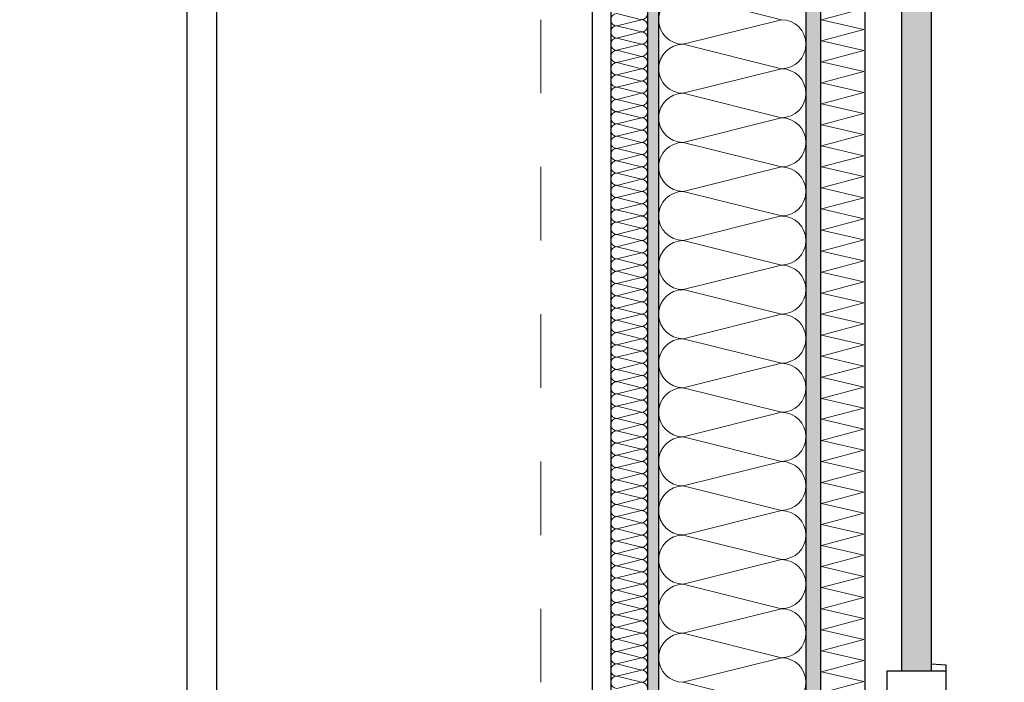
# Model space of a CAD drawing. Header units: metres. Extents: x -27.8 to 39.4, y -22.2 to 2.8.
# Tile 73 of 80: x 22.7 to 24.1, y -5.7 to -4.8. Entities that reach past the tile are written whole.
import ezdxf

# ---------------------------------------------------------------- set-up
doc = ezdxf.new("R2010")
doc.units = ezdxf.units.M
doc.header["$LTSCALE"] = 0.4
doc.header["$MEASUREMENT"] = 0
doc.linetypes.add('Raster', pattern=[0.2, 0.1, -0.05, 0, -0.05])
doc.layers.get('0').update_dxf_attribs({"color": 8, "lineweight": 9})
doc.layers.get('Defpoints').update_dxf_attribs({"color": 8, "lineweight": 9})
for name, color, linetype in [('Neubau_A-Außenwände', 8, 'Continuous'), ('Neubau_A-STB Wände', 8, 'Continuous'), ('Neubau_A-TB Wände', 8, 'Continuous'), ('Neubau_R-Konstruktionsraster gross', 33, 'Continuous'), ('Neubau_T-Bemaßung', 8, 'Continuous'), ('Neubau_Z-Modellierung Fassade', 8, 'Continuous')]:
    doc.layers.add(name, color=color, linetype=linetype)
doc.styles.add('ERSTELLTER_STIL_2', font='arial.ttf')
doc.dimstyles.new('ERSTELLTER_STIL__1', dxfattribs={"dimtxt": 0.0875, "dimasz": 0.059375, "dimexe": 0.18, "dimexo": 0.0625, "dimgap": 0, "dimtad": 1, "dimzin": 0, "dimdsep": 46, "dimtxsty": 'ERSTELLTER_STIL_2', "dimblk": 'ARROWHEAD_6', "dimblk1": 'ARROWHEAD_6', "dimblk2": 'ARROWHEAD_6', "dimcen": 0.09, "dimclrd": 7, "dimclre": 7, "dimclrt": 7, "dimazin": 0, "dimtfac": 1, "dimtdec": 4, "dimtmove": 0, "dimatfit": 3, "dimfxl": 1, "dimtolj": 1, "dimtzin": 0, "dimarcsym": 0})

# ---------------------------------------------------------------- blocks, each defined once
blk = doc.blocks.new('*X333', base_point=(4591.5834, -0.0469))
at = {"layer": 'Neubau_A-Außenwände', "color": 8, "linetype": 'Continuous', "lineweight": 9}
for p, q in [((4227.0222, 5.3531), (4226.8888, 5.3865)), ((4227.0222, 5.3531), (4226.8888, 5.3198)), ((4227.0222, 5.2865), (4226.8888, 5.3198)), ((4227.0222, 5.2865), (4226.8888, 5.2531)), ((4227.0222, 5.2198), (4226.8888, 5.2531)), ((4227.0222, 5.2198), (4226.8888, 5.1865)), ((4227.0222, 5.1531), (4226.8888, 5.1865)), ((4227.0222, 5.1531), (4226.8888, 5.1198)), ((4227.0222, 5.0865), (4226.8888, 5.1198)), ((4227.0222, 5.0865), (4226.8888, 5.0531)), ((4227.0222, 5.0198), (4226.8888, 5.0531)), ((4227.0222, 5.0198), (4226.8888, 4.9865)), ((4227.0222, 4.9531), (4226.8888, 4.9865)), ((4227.0222, 4.9531), (4226.8888, 4.9198)), ((4227.0222, 4.8865), (4226.8888, 4.9198)), ((4227.0222, 4.8865), (4226.8888, 4.8531)), ((4227.0222, 4.8198), (4226.8888, 4.8531)), ((4227.0222, 4.8198), (4226.8888, 4.7865)), ((4227.0222, 4.7531), (4226.8888, 4.7865)), ((4227.0222, 4.7531), (4226.8888, 4.7198)), ((4227.0222, 4.6865), (4226.8888, 4.7198)), ((4227.0222, 4.6865), (4226.8888, 4.6531)), ((4227.0222, 4.6198), (4226.8888, 4.6531)), ((4227.0222, 4.6198), (4226.8888, 4.5865)), ((4227.0222, 4.5531), (4226.8888, 4.5865)), ((4227.0222, 4.5531), (4226.8888, 4.5198)), ((4227.0222, 4.4865), (4226.8888, 4.5198)), ((4227.0222, 4.4865), (4226.8888, 4.4531)), ((4227.0222, 4.4198), (4226.8888, 4.4531))]:
    blk.add_line(p, q, dxfattribs=at)
for centre, start, end in [((4226.8888, 5.3531), 90, 180), ((4226.8888, 5.3531), 180, 270), ((4227.0222, 5.3198), 0, 90), ((4226.8888, 5.2865), 90, 180), ((4227.0222, 5.3198), 270, 0), ((4226.8888, 5.2865), 180, 270), ((4227.0222, 5.2531), 0, 90), ((4226.8888, 5.2198), 90, 180), ((4227.0222, 5.2531), 270, 0), ((4226.8888, 5.2198), 180, 270), ((4227.0222, 5.1865), 0, 90), ((4226.8888, 5.1531), 90, 180), ((4227.0222, 5.1865), 270, 0), ((4226.8888, 5.1531), 180, 270), ((4227.0222, 5.1198), 0, 90), ((4226.8888, 5.0865), 90, 180), ((4227.0222, 5.1198), 270, 0), ((4226.8888, 5.0865), 180, 270), ((4227.0222, 5.0531), 0, 90), ((4226.8888, 5.0198), 90, 180), ((4227.0222, 5.0531), 270, 0), ((4226.8888, 5.0198), 180, 270), ((4227.0222, 4.9865), 0, 90), ((4226.8888, 4.9531), 90, 180), ((4227.0222, 4.9865), 270, 0), ((4226.8888, 4.9531), 180, 270), ((4227.0222, 4.9198), 0, 90), ((4226.8888, 4.8865), 90, 180), ((4227.0222, 4.9198), 270, 0), ((4226.8888, 4.8865), 180, 270), ((4227.0222, 4.8531), 0, 90), ((4226.8888, 4.8198), 90, 180), ((4227.0222, 4.8531), 270, 0), ((4226.8888, 4.8198), 180, 270), ((4227.0222, 4.7865), 0, 90), ((4226.8888, 4.7531), 90, 180), ((4227.0222, 4.7865), 270, 0), ((4226.8888, 4.7531), 180, 270), ((4227.0222, 4.7198), 0, 90), ((4226.8888, 4.6865), 90, 180), ((4227.0222, 4.7198), 270, 0), ((4226.8888, 4.6865), 180, 270), ((4227.0222, 4.6531), 0, 90), ((4226.8888, 4.6198), 90, 180), ((4227.0222, 4.6531), 270, 0), ((4226.8888, 4.6198), 180, 270), ((4227.0222, 4.5865), 0, 90), ((4226.8888, 4.5531), 90, 180), ((4227.0222, 4.5865), 270, 0), ((4226.8888, 4.5531), 180, 270), ((4227.0222, 4.5198), 0, 90), ((4226.8888, 4.4865), 90, 180), ((4227.0222, 4.5198), 270, 0), ((4226.8888, 4.4865), 180, 270), ((4227.0222, 4.4531), 0, 90), ((4227.0222, 4.4531), 270, 0)]:
    blk.add_arc(centre, 0.0333, start, end, dxfattribs=at)
blk = doc.blocks.new('*X334', base_point=(4591.5834, -0.0469))
at = {"layer": 'Neubau_A-Außenwände', "color": 8, "linetype": 'Continuous', "lineweight": 9}
for p, q in [((4227.0769, 5.3531), (4227.1341, 5.3684)), ((4227.1341, 5.3399), (4227.0769, 5.3531)), ((4227.0769, 5.3246), (4227.1341, 5.3399)), ((4227.1341, 5.3113), (4227.0769, 5.3246)), ((4227.0769, 5.296), (4227.1341, 5.3113)), ((4227.1341, 5.2827), (4227.0769, 5.296)), ((4227.0769, 5.2674), (4227.1341, 5.2827)), ((4227.1341, 5.2541), (4227.0769, 5.2674)), ((4227.0769, 5.2388), (4227.1341, 5.2541)), ((4227.1341, 5.2256), (4227.0769, 5.2388)), ((4227.0769, 5.2103), (4227.1341, 5.2256)), ((4227.1341, 5.197), (4227.0769, 5.2103)), ((4227.0769, 5.1817), (4227.1341, 5.197)), ((4227.1341, 5.1684), (4227.0769, 5.1817)), ((4227.0769, 5.1531), (4227.1341, 5.1684)), ((4227.1341, 5.1399), (4227.0769, 5.1531)), ((4227.0769, 5.1246), (4227.1341, 5.1399)), ((4227.1341, 5.1113), (4227.0769, 5.1246)), ((4227.0769, 5.096), (4227.1341, 5.1113)), ((4227.1341, 5.0827), (4227.0769, 5.096)), ((4227.0769, 5.0674), (4227.1341, 5.0827)), ((4227.1341, 5.0541), (4227.0769, 5.0674)), ((4227.0769, 5.0388), (4227.1341, 5.0541)), ((4227.1341, 5.0256), (4227.0769, 5.0388)), ((4227.0769, 5.0103), (4227.1341, 5.0256)), ((4227.1341, 4.997), (4227.0769, 5.0103)), ((4227.0769, 4.9817), (4227.1341, 4.997)), ((4227.1341, 4.9684), (4227.0769, 4.9817)), ((4227.0769, 4.9531), (4227.1341, 4.9684)), ((4227.1341, 4.9399), (4227.0769, 4.9531)), ((4227.0769, 4.9246), (4227.1341, 4.9399)), ((4227.1341, 4.9113), (4227.0769, 4.9246)), ((4227.0769, 4.896), (4227.1341, 4.9113)), ((4227.1341, 4.8827), (4227.0769, 4.896)), ((4227.0769, 4.8674), (4227.1341, 4.8827)), ((4227.1341, 4.8541), (4227.0769, 4.8674)), ((4227.0769, 4.8388), (4227.1341, 4.8541)), ((4227.1341, 4.8256), (4227.0769, 4.8388)), ((4227.0769, 4.8103), (4227.1341, 4.8256)), ((4227.1341, 4.797), (4227.0769, 4.8103)), ((4227.0769, 4.7817), (4227.1341, 4.797)), ((4227.1341, 4.7684), (4227.0769, 4.7817)), ((4227.0769, 4.7531), (4227.1341, 4.7684)), ((4227.1341, 4.7399), (4227.0769, 4.7531)), ((4227.0769, 4.7246), (4227.1341, 4.7399)), ((4227.1341, 4.7113), (4227.0769, 4.7246)), ((4227.0769, 4.696), (4227.1341, 4.7113)), ((4227.1341, 4.6827), (4227.0769, 4.696)), ((4227.0769, 4.6674), (4227.1341, 4.6827)), ((4227.1341, 4.6541), (4227.0769, 4.6674)), ((4227.0769, 4.6388), (4227.1341, 4.6541)), ((4227.1341, 4.6256), (4227.0769, 4.6388)), ((4227.0769, 4.6103), (4227.1341, 4.6256)), ((4227.1341, 4.597), (4227.0769, 4.6103)), ((4227.0769, 4.5817), (4227.1341, 4.597)), ((4227.1341, 4.5684), (4227.0769, 4.5817)), ((4227.0769, 4.5531), (4227.1341, 4.5684)), ((4227.1341, 4.5399), (4227.0769, 4.5531)), ((4227.0769, 4.5246), (4227.1341, 4.5399)), ((4227.1341, 4.5113), (4227.0769, 4.5246)), ((4227.0769, 4.496), (4227.1341, 4.5113)), ((4227.1341, 4.4827), (4227.0769, 4.496)), ((4227.0769, 4.4674), (4227.1341, 4.4827)), ((4227.1341, 4.4541), (4227.0769, 4.4674)), ((4227.0769, 4.4388), (4227.1341, 4.4541))]:
    blk.add_line(p, q, dxfattribs=at)
blk = doc.blocks.new('*X354', base_point=(4591.5834, -0.0469))
at = {"layer": 'Neubau_A-TB Wände', "color": 8, "linetype": 'Continuous', "lineweight": 9}
for p, q in [((4226.8322, 5.3531), (4226.7988, 5.3615)), ((4226.8322, 5.3531), (4226.7988, 5.3448)), ((4226.8322, 5.3365), (4226.7988, 5.3448)), ((4226.8322, 5.3365), (4226.7988, 5.3281)), ((4226.8322, 5.3198), (4226.7988, 5.3281)), ((4226.8322, 5.3198), (4226.7988, 5.3115)), ((4226.8322, 5.3031), (4226.7988, 5.3115)), ((4226.8322, 5.3031), (4226.7988, 5.2948)), ((4226.8322, 5.2865), (4226.7988, 5.2948)), ((4226.8322, 5.2865), (4226.7988, 5.2781)), ((4226.8322, 5.2698), (4226.7988, 5.2781)), ((4226.8322, 5.2698), (4226.7988, 5.2615)), ((4226.8322, 5.2531), (4226.7988, 5.2615)), ((4226.8322, 5.2531), (4226.7988, 5.2448)), ((4226.8322, 5.2365), (4226.7988, 5.2448)), ((4226.8322, 5.2365), (4226.7988, 5.2281)), ((4226.8322, 5.2198), (4226.7988, 5.2281)), ((4226.8322, 5.2198), (4226.7988, 5.2115)), ((4226.8322, 5.2031), (4226.7988, 5.2115)), ((4226.8322, 5.2031), (4226.7988, 5.1948)), ((4226.8322, 5.1865), (4226.7988, 5.1948)), ((4226.8322, 5.1865), (4226.7988, 5.1781)), ((4226.8322, 5.1698), (4226.7988, 5.1781)), ((4226.8322, 5.1698), (4226.7988, 5.1615)), ((4226.8322, 5.1531), (4226.7988, 5.1615)), ((4226.8322, 5.1531), (4226.7988, 5.1448)), ((4226.8322, 5.1365), (4226.7988, 5.1448)), ((4226.8322, 5.1365), (4226.7988, 5.1281)), ((4226.8322, 5.1198), (4226.7988, 5.1281)), ((4226.8322, 5.1198), (4226.7988, 5.1115)), ((4226.8322, 5.1031), (4226.7988, 5.1115)), ((4226.8322, 5.1031), (4226.7988, 5.0948)), ((4226.8322, 5.0865), (4226.7988, 5.0948)), ((4226.8322, 5.0865), (4226.7988, 5.0781)), ((4226.8322, 5.0698), (4226.7988, 5.0781)), ((4226.8322, 5.0698), (4226.7988, 5.0615)), ((4226.8322, 5.0531), (4226.7988, 5.0615)), ((4226.8322, 5.0531), (4226.7988, 5.0448)), ((4226.8322, 5.0365), (4226.7988, 5.0448)), ((4226.8322, 5.0365), (4226.7988, 5.0281)), ((4226.8322, 5.0198), (4226.7988, 5.0281)), ((4226.8322, 5.0198), (4226.7988, 5.0115)), ((4226.8322, 5.0031), (4226.7988, 5.0115)), ((4226.8322, 5.0031), (4226.7988, 4.9948)), ((4226.8322, 4.9865), (4226.7988, 4.9948)), ((4226.8322, 4.9865), (4226.7988, 4.9781)), ((4226.8322, 4.9698), (4226.7988, 4.9781)), ((4226.8322, 4.9698), (4226.7988, 4.9615)), ((4226.8322, 4.9531), (4226.7988, 4.9615)), ((4226.8322, 4.9531), (4226.7988, 4.9448)), ((4226.8322, 4.9365), (4226.7988, 4.9448)), ((4226.8322, 4.9365), (4226.7988, 4.9281)), ((4226.8322, 4.9198), (4226.7988, 4.9281)), ((4226.8322, 4.9198), (4226.7988, 4.9115)), ((4226.8322, 4.9031), (4226.7988, 4.9115)), ((4226.8322, 4.9031), (4226.7988, 4.8948)), ((4226.8322, 4.8865), (4226.7988, 4.8948)), ((4226.8322, 4.8865), (4226.7988, 4.8781)), ((4226.8322, 4.8698), (4226.7988, 4.8781)), ((4226.8322, 4.8698), (4226.7988, 4.8615)), ((4226.8322, 4.8531), (4226.7988, 4.8615)), ((4226.8322, 4.8531), (4226.7988, 4.8448)), ((4226.8322, 4.8365), (4226.7988, 4.8448)), ((4226.8322, 4.8365), (4226.7988, 4.8281)), ((4226.8322, 4.8198), (4226.7988, 4.8281)), ((4226.8322, 4.8198), (4226.7988, 4.8115)), ((4226.8322, 4.8031), (4226.7988, 4.8115)), ((4226.8322, 4.8031), (4226.7988, 4.7948)), ((4226.8322, 4.7865), (4226.7988, 4.7948)), ((4226.8322, 4.7865), (4226.7988, 4.7781)), ((4226.8322, 4.7698), (4226.7988, 4.7781)), ((4226.8322, 4.7698), (4226.7988, 4.7615)), ((4226.8322, 4.7531), (4226.7988, 4.7615)), ((4226.8322, 4.7531), (4226.7988, 4.7448)), ((4226.8322, 4.7365), (4226.7988, 4.7448)), ((4226.8322, 4.7365), (4226.7988, 4.7281)), ((4226.8322, 4.7198), (4226.7988, 4.7281)), ((4226.8322, 4.7198), (4226.7988, 4.7115)), ((4226.8322, 4.7031), (4226.7988, 4.7115)), ((4226.8322, 4.7031), (4226.7988, 4.6948)), ((4226.8322, 4.6865), (4226.7988, 4.6948)), ((4226.8322, 4.6865), (4226.7988, 4.6781)), ((4226.8322, 4.6698), (4226.7988, 4.6781)), ((4226.8322, 4.6698), (4226.7988, 4.6615)), ((4226.8322, 4.6531), (4226.7988, 4.6615)), ((4226.8322, 4.6531), (4226.7988, 4.6448)), ((4226.8322, 4.6365), (4226.7988, 4.6448)), ((4226.8322, 4.6365), (4226.7988, 4.6281)), ((4226.8322, 4.6198), (4226.7988, 4.6281)), ((4226.8322, 4.6198), (4226.7988, 4.6115)), ((4226.8322, 4.6031), (4226.7988, 4.6115)), ((4226.8322, 4.6031), (4226.7988, 4.5948)), ((4226.8322, 4.5865), (4226.7988, 4.5948)), ((4226.8322, 4.5865), (4226.7988, 4.5781)), ((4226.8322, 4.5698), (4226.7988, 4.5781)), ((4226.8322, 4.5698), (4226.7988, 4.5615)), ((4226.8322, 4.5531), (4226.7988, 4.5615)), ((4226.8322, 4.5531), (4226.7988, 4.5448)), ((4226.8322, 4.5365), (4226.7988, 4.5448)), ((4226.8322, 4.5365), (4226.7988, 4.5281)), ((4226.8322, 4.5198), (4226.7988, 4.5281)), ((4226.8322, 4.5198), (4226.7988, 4.5115)), ((4226.8322, 4.5031), (4226.7988, 4.5115)), ((4226.8322, 4.5031), (4226.7988, 4.4948)), ((4226.8322, 4.4865), (4226.7988, 4.4948)), ((4226.8322, 4.4865), (4226.7988, 4.4781)), ((4226.8322, 4.4698), (4226.7988, 4.4781)), ((4226.8322, 4.4698), (4226.7988, 4.4615)), ((4226.8322, 4.4531), (4226.7988, 4.4615)), ((4226.8322, 4.4531), (4226.7988, 4.4448))]:
    blk.add_line(p, q, dxfattribs=at)
for centre, start, end in [((4226.7988, 5.3531), 90, 180), ((4226.8322, 5.3615), 270, 0), ((4226.7988, 5.3531), 180, 270), ((4226.8322, 5.3448), 0, 90), ((4226.7988, 5.3365), 90, 180), ((4226.7988, 5.3365), 180, 270), ((4226.8322, 5.3448), 270, 0), ((4226.8322, 5.3281), 0, 90), ((4226.7988, 5.3198), 90, 180), ((4226.8322, 5.3281), 270, 0), ((4226.7988, 5.3198), 180, 270), ((4226.7988, 5.3031), 90, 180), ((4226.8322, 5.3115), 0, 90), ((4226.8322, 5.3115), 270, 0), ((4226.7988, 5.3031), 180, 270), ((4226.7988, 5.2865), 90, 180), ((4226.8322, 5.2948), 0, 90), ((4226.8322, 5.2948), 270, 0), ((4226.7988, 5.2865), 180, 270), ((4226.8322, 5.2781), 0, 90), ((4226.7988, 5.2698), 90, 180), ((4226.7988, 5.2698), 180, 270), ((4226.8322, 5.2781), 270, 0), ((4226.8322, 5.2615), 0, 90), ((4226.7988, 5.2531), 90, 180), ((4226.8322, 5.2615), 270, 0), ((4226.7988, 5.2531), 180, 270), ((4226.7988, 5.2365), 90, 180), ((4226.8322, 5.2448), 0, 90), ((4226.8322, 5.2448), 270, 0), ((4226.7988, 5.2365), 180, 270), ((4226.7988, 5.2198), 90, 180), ((4226.8322, 5.2281), 0, 90), ((4226.8322, 5.2281), 270, 0), ((4226.7988, 5.2198), 180, 270), ((4226.8322, 5.2115), 0, 90), ((4226.7988, 5.2031), 90, 180), ((4226.7988, 5.2031), 180, 270), ((4226.8322, 5.2115), 270, 0), ((4226.8322, 5.1948), 0, 90), ((4226.7988, 5.1865), 90, 180), ((4226.8322, 5.1948), 270, 0), ((4226.7988, 5.1865), 180, 270), ((4226.7988, 5.1698), 90, 180), ((4226.8322, 5.1781), 0, 90), ((4226.8322, 5.1781), 270, 0), ((4226.7988, 5.1698), 180, 270), ((4226.7988, 5.1531), 90, 180), ((4226.8322, 5.1615), 0, 90), ((4226.8322, 5.1615), 270, 0), ((4226.7988, 5.1531), 180, 270), ((4226.8322, 5.1448), 0, 90), ((4226.7988, 5.1365), 90, 180), ((4226.7988, 5.1365), 180, 270), ((4226.8322, 5.1448), 270, 0), ((4226.8322, 5.1281), 0, 90), ((4226.7988, 5.1198), 90, 180), ((4226.8322, 5.1281), 270, 0), ((4226.7988, 5.1198), 180, 270), ((4226.7988, 5.1031), 90, 180), ((4226.8322, 5.1115), 0, 90), ((4226.8322, 5.1115), 270, 0), ((4226.7988, 5.1031), 180, 270), ((4226.7988, 5.0865), 90, 180), ((4226.8322, 5.0948), 0, 90), ((4226.8322, 5.0948), 270, 0), ((4226.7988, 5.0865), 180, 270), ((4226.8322, 5.0781), 0, 90), ((4226.7988, 5.0698), 90, 180), ((4226.7988, 5.0698), 180, 270), ((4226.8322, 5.0781), 270, 0), ((4226.8322, 5.0615), 0, 90), ((4226.7988, 5.0531), 90, 180), ((4226.8322, 5.0615), 270, 0), ((4226.7988, 5.0531), 180, 270), ((4226.7988, 5.0365), 90, 180), ((4226.8322, 5.0448), 0, 90), ((4226.8322, 5.0448), 270, 0), ((4226.7988, 5.0365), 180, 270), ((4226.7988, 5.0198), 90, 180), ((4226.8322, 5.0281), 0, 90), ((4226.8322, 5.0281), 270, 0), ((4226.7988, 5.0198), 180, 270), ((4226.8322, 5.0115), 0, 90), ((4226.7988, 5.0031), 90, 180), ((4226.7988, 5.0031), 180, 270), ((4226.8322, 5.0115), 270, 0), ((4226.8322, 4.9948), 0, 90), ((4226.7988, 4.9865), 90, 180), ((4226.7988, 4.9865), 180, 270), ((4226.8322, 4.9948), 270, 0), ((4226.8322, 4.9781), 0, 90), ((4226.7988, 4.9698), 90, 180), ((4226.8322, 4.9781), 270, 0), ((4226.7988, 4.9698), 180, 270), ((4226.7988, 4.9531), 90, 180), ((4226.8322, 4.9615), 0, 90), ((4226.8322, 4.9615), 270, 0), ((4226.7988, 4.9531), 180, 270), ((4226.8322, 4.9448), 0, 90), ((4226.7988, 4.9365), 90, 180), ((4226.7988, 4.9365), 180, 270), ((4226.8322, 4.9448), 270, 0), ((4226.8322, 4.9281), 0, 90), ((4226.7988, 4.9198), 90, 180), ((4226.7988, 4.9198), 180, 270), ((4226.8322, 4.9281), 270, 0), ((4226.8322, 4.9115), 0, 90), ((4226.7988, 4.9031), 90, 180), ((4226.8322, 4.9115), 270, 0), ((4226.7988, 4.9031), 180, 270), ((4226.7988, 4.8865), 90, 180), ((4226.8322, 4.8948), 0, 90), ((4226.8322, 4.8948), 270, 0), ((4226.7988, 4.8865), 180, 270), ((4226.8322, 4.8781), 0, 90), ((4226.7988, 4.8698), 90, 180), ((4226.7988, 4.8698), 180, 270), ((4226.8322, 4.8781), 270, 0), ((4226.8322, 4.8615), 0, 90), ((4226.7988, 4.8531), 90, 180), ((4226.7988, 4.8531), 180, 270), ((4226.8322, 4.8615), 270, 0), ((4226.8322, 4.8448), 0, 90), ((4226.7988, 4.8365), 90, 180), ((4226.8322, 4.8448), 270, 0), ((4226.7988, 4.8365), 180, 270), ((4226.7988, 4.8198), 90, 180), ((4226.8322, 4.8281), 0, 90), ((4226.8322, 4.8281), 270, 0), ((4226.7988, 4.8198), 180, 270), ((4226.8322, 4.8115), 0, 90), ((4226.7988, 4.8031), 90, 180), ((4226.7988, 4.8031), 180, 270), ((4226.8322, 4.8115), 270, 0), ((4226.8322, 4.7948), 0, 90), ((4226.7988, 4.7865), 90, 180), ((4226.7988, 4.7865), 180, 270), ((4226.8322, 4.7948), 270, 0), ((4226.8322, 4.7781), 0, 90), ((4226.7988, 4.7698), 90, 180), ((4226.8322, 4.7781), 270, 0), ((4226.7988, 4.7698), 180, 270), ((4226.7988, 4.7531), 90, 180), ((4226.8322, 4.7615), 0, 90), ((4226.8322, 4.7615), 270, 0), ((4226.7988, 4.7531), 180, 270), ((4226.8322, 4.7448), 0, 90), ((4226.7988, 4.7365), 90, 180), ((4226.7988, 4.7365), 180, 270), ((4226.8322, 4.7448), 270, 0), ((4226.8322, 4.7281), 0, 90), ((4226.7988, 4.7198), 90, 180), ((4226.7988, 4.7198), 180, 270), ((4226.8322, 4.7281), 270, 0), ((4226.8322, 4.7115), 0, 90), ((4226.7988, 4.7031), 90, 180), ((4226.8322, 4.7115), 270, 0), ((4226.7988, 4.7031), 180, 270), ((4226.7988, 4.6865), 90, 180), ((4226.8322, 4.6948), 0, 90), ((4226.8322, 4.6948), 270, 0), ((4226.7988, 4.6865), 180, 270), ((4226.8322, 4.6781), 0, 90), ((4226.7988, 4.6698), 90, 180), ((4226.7988, 4.6698), 180, 270), ((4226.8322, 4.6781), 270, 0), ((4226.8322, 4.6615), 0, 90), ((4226.7988, 4.6531), 90, 180), ((4226.7988, 4.6531), 180, 270), ((4226.8322, 4.6615), 270, 0), ((4226.8322, 4.6448), 0, 90), ((4226.7988, 4.6365), 90, 180), ((4226.8322, 4.6448), 270, 0), ((4226.7988, 4.6365), 180, 270), ((4226.7988, 4.6198), 90, 180), ((4226.8322, 4.6281), 0, 90), ((4226.8322, 4.6281), 270, 0), ((4226.7988, 4.6198), 180, 270), ((4226.8322, 4.6115), 0, 90), ((4226.7988, 4.6031), 90, 180), ((4226.7988, 4.6031), 180, 270), ((4226.8322, 4.6115), 270, 0), ((4226.8322, 4.5948), 0, 90), ((4226.7988, 4.5865), 90, 180), ((4226.7988, 4.5865), 180, 270), ((4226.8322, 4.5948), 270, 0), ((4226.8322, 4.5781), 0, 90), ((4226.7988, 4.5698), 90, 180), ((4226.8322, 4.5781), 270, 0), ((4226.7988, 4.5698), 180, 270), ((4226.7988, 4.5531), 90, 180), ((4226.8322, 4.5615), 0, 90), ((4226.8322, 4.5615), 270, 0), ((4226.7988, 4.5531), 180, 270), ((4226.8322, 4.5448), 0, 90), ((4226.7988, 4.5365), 90, 180), ((4226.7988, 4.5365), 180, 270), ((4226.8322, 4.5448), 270, 0), ((4226.8322, 4.5281), 0, 90), ((4226.7988, 4.5198), 90, 180), ((4226.7988, 4.5198), 180, 270), ((4226.8322, 4.5281), 270, 0), ((4226.8322, 4.5115), 0, 90), ((4226.7988, 4.5031), 90, 180), ((4226.8322, 4.5115), 270, 0), ((4226.7988, 4.5031), 180, 270), ((4226.7988, 4.4865), 90, 180), ((4226.8322, 4.4948), 0, 90), ((4226.8322, 4.4948), 270, 0), ((4226.7988, 4.4865), 180, 270), ((4226.8322, 4.4781), 0, 90), ((4226.7988, 4.4698), 90, 180), ((4226.7988, 4.4698), 180, 270), ((4226.8322, 4.4781), 270, 0), ((4226.8322, 4.4615), 0, 90), ((4226.7988, 4.4531), 90, 180), ((4226.7988, 4.4531), 180, 270), ((4226.8322, 4.4615), 270, 0), ((4226.8322, 4.4448), 0, 90)]:
    blk.add_arc(centre, 0.00833, start, end, dxfattribs=at)
blk = doc.blocks.new('ARROWHEAD_6')
at = {"color": 0, "linetype": 'Continuous', "lineweight": 0}
for p, q in [((-0.5, -0.5), (0.5, 0.5)), ((0, 0), (-1, 0))]:
    blk.add_line(p, q, dxfattribs=at)
blk = doc.blocks.new('*D389')
at = {"layer": 'Defpoints', "color": 0, "linetype": 'Continuous', "transparency": 16777216}
for p in [(10.98, -3.525), (11.1831, -3.525), (33.092, -6.025)]:
    blk.add_point(p, dxfattribs=at)
at = {"layer": 'Neubau_T-Bemaßung', "linetype": 'Continuous', "lineweight": -2, "transparency": 16777216}
for p, q in [((11.0425, -3.525), (11.3631, -3.525)), ((11.1831, -3.5844), (11.1831, -4.6643)), ((11.1831, -5.9656), (11.1831, -4.8927)), ((33.0295, -6.025), (11.0031, -6.025))]:
    blk.add_line(p, q, dxfattribs=at)
at = {"layer": 'Neubau_T-Bemaßung', "linetype": 'Continuous', "lineweight": -2, "transparency": 16777216, "xscale": 0.059375, "yscale": 0.059375, "zscale": 0.059375}
for p, rotation in [((11.1831, -3.525), 90), ((11.1831, -6.025), 270)]:
    blk.add_blockref('ARROWHEAD_6', p, dxfattribs=dict(at, rotation=rotation))
at = {"layer": 'Neubau_T-Bemaßung', "linetype": 'Continuous', "transparency": 16777216, "insert": (11.1831, -4.7785), "char_height": 0.0875, "attachment_point": 5, "rotation": 90, "style": 'ERSTELLTER_STIL_2'}
blk.add_mtext('\\A1;2.50', dxfattribs=at)
blk = doc.blocks.new('*D400')
at = {"layer": 'Defpoints', "color": 0, "linetype": 'Continuous', "transparency": 16777216}
for p in [(11.5331, -2.695), (23.5, -2.695), (23.73, -6.195)]:
    blk.add_point(p, dxfattribs=at)
at = {"layer": 'Neubau_T-Bemaßung', "linetype": 'Continuous', "lineweight": -2, "transparency": 16777216}
for p, q in [((23.4375, -2.695), (11.3531, -2.695)), ((11.5331, -2.7544), (11.5331, -4.335)), ((11.5331, -6.1356), (11.5331, -4.562)), ((23.6675, -6.195), (11.3531, -6.195))]:
    blk.add_line(p, q, dxfattribs=at)
at = {"layer": 'Neubau_T-Bemaßung', "linetype": 'Continuous', "lineweight": -2, "transparency": 16777216, "xscale": 0.059375, "yscale": 0.059375, "zscale": 0.059375}
for p, rotation in [((11.5331, -2.695), 90), ((11.5331, -6.195), 270)]:
    blk.add_blockref('ARROWHEAD_6', p, dxfattribs=dict(at, rotation=rotation))
at = {"layer": 'Neubau_T-Bemaßung', "linetype": 'Continuous', "transparency": 16777216, "insert": (11.5331, -4.4485), "char_height": 0.0875, "attachment_point": 5, "rotation": 90, "style": 'ERSTELLTER_STIL_2'}
blk.add_mtext('\\A1;3.50', dxfattribs=at)
blk = doc.blocks.new('*D411')
at = {"layer": 'Defpoints', "color": 0, "linetype": 'Continuous', "transparency": 16777216}
for p in [(1.5934, -3.025), (8.0525, -3.025), (33.092, -6.025)]:
    blk.add_point(p, dxfattribs=at)
at = {"layer": 'Neubau_T-Bemaßung', "linetype": 'Continuous', "lineweight": -2, "transparency": 16777216}
for p, q in [((7.99, -3.025), (1.4134, -3.025)), ((1.5934, -3.0844), (1.5934, -4.415)), ((1.5934, -5.9656), (1.5934, -4.642)), ((33.0295, -6.025), (1.4134, -6.025))]:
    blk.add_line(p, q, dxfattribs=at)
at = {"layer": 'Neubau_T-Bemaßung', "linetype": 'Continuous', "lineweight": -2, "transparency": 16777216, "xscale": 0.059375, "yscale": 0.059375, "zscale": 0.059375}
for p, rotation in [((1.5934, -3.025), 90), ((1.5934, -6.025), 270)]:
    blk.add_blockref('ARROWHEAD_6', p, dxfattribs=dict(at, rotation=rotation))
at = {"layer": 'Neubau_T-Bemaßung', "linetype": 'Continuous', "transparency": 16777216, "insert": (1.5934, -4.5285), "char_height": 0.0875, "attachment_point": 5, "rotation": 90, "style": 'ERSTELLTER_STIL_2'}
blk.add_mtext('\\A1;3.00', dxfattribs=at)
blk = doc.blocks.new('*D420')
at = {"layer": 'Defpoints', "color": 0, "linetype": 'Continuous', "transparency": 16777216}
for p in [(1.9434, -2.695), (23.5, -2.695), (23.73, -6.195)]:
    blk.add_point(p, dxfattribs=at)
at = {"layer": 'Neubau_T-Bemaßung', "linetype": 'Continuous', "lineweight": -2, "transparency": 16777216}
for p, q in [((23.4375, -2.695), (1.7634, -2.695)), ((1.9434, -2.7544), (1.9434, -4.335)), ((1.9434, -6.1356), (1.9434, -4.562)), ((23.6675, -6.195), (1.7634, -6.195))]:
    blk.add_line(p, q, dxfattribs=at)
at = {"layer": 'Neubau_T-Bemaßung', "linetype": 'Continuous', "lineweight": -2, "transparency": 16777216, "xscale": 0.059375, "yscale": 0.059375, "zscale": 0.059375}
for p, rotation in [((1.9434, -2.695), 90), ((1.9434, -6.195), 270)]:
    blk.add_blockref('ARROWHEAD_6', p, dxfattribs=dict(at, rotation=rotation))
at = {"layer": 'Neubau_T-Bemaßung', "linetype": 'Continuous', "transparency": 16777216, "insert": (1.9434, -4.4485), "char_height": 0.0875, "attachment_point": 5, "rotation": 90, "style": 'ERSTELLTER_STIL_2'}
blk.add_mtext('\\A1;3.50', dxfattribs=at)
blk = doc.blocks.new('*D435')
at = {"layer": 'Defpoints', "color": 0, "linetype": 'Continuous', "transparency": 16777216}
for p in [(25.32, -1.4949), (25.7588, -1.4949), (21.745, -10.195)]:
    blk.add_point(p, dxfattribs=at)
at = {"layer": 'Neubau_T-Bemaßung', "linetype": 'Continuous', "lineweight": -2, "transparency": 16777216}
for p, q in [((25.3825, -1.4949), (25.9388, -1.4949)), ((25.7588, -1.5543), (25.7588, -5.7349)), ((25.7588, -10.1356), (25.7588, -5.962)), ((21.8075, -10.195), (25.9388, -10.195))]:
    blk.add_line(p, q, dxfattribs=at)
at = {"layer": 'Neubau_T-Bemaßung', "linetype": 'Continuous', "lineweight": -2, "transparency": 16777216, "xscale": 0.059375, "yscale": 0.059375, "zscale": 0.059375}
for p, rotation in [((25.7588, -1.4949), 90), ((25.7588, -10.195), 270)]:
    blk.add_blockref('ARROWHEAD_6', p, dxfattribs=dict(at, rotation=rotation))
at = {"layer": 'Neubau_T-Bemaßung', "linetype": 'Continuous', "transparency": 16777216, "insert": (25.7588, -5.8484), "char_height": 0.0875, "attachment_point": 5, "rotation": 90, "style": 'ERSTELLTER_STIL_2'}
blk.add_mtext('\\A1;8.70', dxfattribs=at)

msp = doc.modelspace()

# ---------------------------------------------------------------- hatches: boundary and pattern name
at = {"layer": 'Neubau_A-Außenwände', "linetype": 'Continuous'}
for points in [[(23.575, -6.195), (23.59, -6.195), (23.59, -1.665), (23.575, -1.665)], [(23.81, -1.665), (23.79, -1.665), (23.79, -7.375), (23.81, -7.375)], [(23.96, -5.66), (23.96, -3.252), (23.92, -3.252), (23.92, -5.66)]]:
    msp.add_hatch(color=256, dxfattribs=at).paths.add_polyline_path(points)

# ---------------------------------------------------------------- linework, layer by layer
for p, q in [((23.59, -1.665), (23.59, -6.195)), ((23.79, -1.665), (23.79, -7.375)), ((23.81, -1.665), (23.81, -7.375)), ((23.87, -1.665), (23.87, -7.375)), ((23.575, -2.695), (23.575, -6.195)), ((23.92, -3.252), (23.92, -5.66)), ((23.96, -3.252), (23.96, -5.66)), ((23.96, -5.65), (23.98, -5.6514)), ((23.98, -5.6514), (23.98, -5.66)), ((23.9, -5.66), (23.9, -5.71))]:
    msp.add_line(p, q, dxfattribs=at)
at = {"layer": 'Neubau_A-STB Wände', "linetype": 'Continuous'}
for p, q in [((22.99, -6.025), (22.99, -3.765)), ((22.95, -6.025), (22.95, -3.805))]:
    msp.add_line(p, q, dxfattribs=at)
at = {"layer": 'Neubau_A-TB Wände', "linetype": 'Continuous'}
for p, q in [((23.525, -2.695), (23.525, -6.195)), ((23.5, -3.025), (23.5, -6.025))]:
    msp.add_line(p, q, dxfattribs=at)
at = {"layer": 'Neubau_R-Konstruktionsraster gross', "linetype": 'Raster', "lineweight": 9}
msp.add_line((23.43, -1.175), (23.43, -15.175), dxfattribs=at)
at = {"layer": 'Neubau_Z-Modellierung Fassade', "linetype": 'Continuous'}
for q in [(23.96, -5.66), (23.98, -5.71)]:
    msp.add_line((23.98, -5.66), q, dxfattribs=at)
at = {"layer": 'Neubau_Z-Modellierung Fassade', "linetype": 'Continuous', "flags": 128}
msp.add_lwpolyline([(23.96, -5.66), (23.92, -5.66), (23.9, -5.66)], dxfattribs=at)

# ---------------------------------------------------------------- block references
at = {"layer": 'Neubau_A-Außenwände'}
for name in ['*X333', '*X334']:
    msp.add_blockref(name, (388.3179, -10.175), dxfattribs=at)
at = {"layer": 'Neubau_A-TB Wände'}
msp.add_blockref('*X354', (388.3179, -10.175), dxfattribs=at)

# ---------------------------------------------------------------- dimensions: what is measured, and where the dimension line sits
at = {"layer": 'Neubau_T-Bemaßung', "linetype": 'Continuous'}
for base, p1, p2, picture, middle in [((25.7588, -1.4949), (21.745, -10.195), (25.32, -1.4949), '*D435', (25.7588, -5.8484)), ((1.9434, -2.695), (23.73, -6.195), (23.5, -2.695), '*D420', (1.9434, -4.4485)), ((11.5331, -2.695), (23.73, -6.195), (23.5, -2.695), '*D400', (11.5331, -4.4485)), ((1.5934, -3.025), (33.092, -6.025), (8.0525, -3.025), '*D411', (1.5934, -4.5285)), ((11.1831, -3.525), (33.092, -6.025), (10.98, -3.525), '*D389', (11.1831, -4.7785))]:
    dim = msp.add_linear_dim(base=base, p1=p1, p2=p2, angle=90, dimstyle='ERSTELLTER_STIL__1', override={"dimclrd": 256, "dimclre": 256, "dimclrt": 256}, dxfattribs=at)
    dim.commit()
    dim.dimension.update_dxf_attribs({"geometry": picture, "text_midpoint": middle, "dimtype": 160, "text_rotation": 90})

doc.saveas('drawing.dxf')
